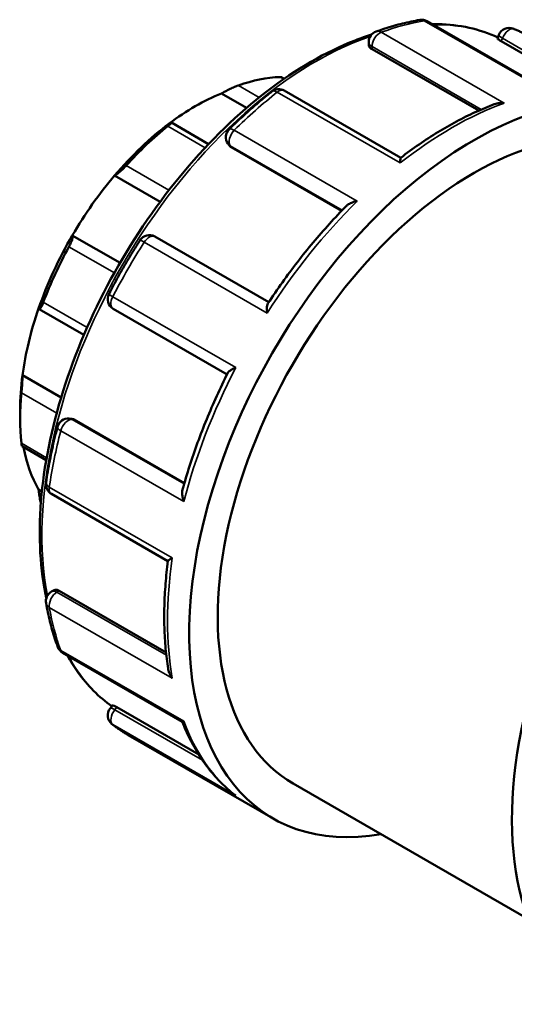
# Model space of a CAD drawing. Header units: millimetres. Extents: x 0 to 905, y -349 to 720.
# Tile 10 of 11: x 755 to 795, y 639 to 720. Entities that reach past the tile are written whole.
import ezdxf

# ---------------------------------------------------------------- set-up
doc = ezdxf.new("R2010")
doc.units = ezdxf.units.MM
doc.layers.add('Visible (ANSI)', color=7, linetype='Continuous', lineweight=50)
doc.layers.add('Visible Narrow (ANSI)', color=7, linetype='Continuous', lineweight=35)

msp = doc.modelspace()

# ---------------------------------------------------------------- linework, layer by layer
at = {"layer": 'Visible (ANSI)'}
for p, q in [((798.102, 713.77), (788.298, 719.416)), ((794.059, 718.005), (794.173, 718.299)), ((783.511, 717.468), (783.511, 717.717)), ((783.778, 717.134), (792.523, 712.097)), ((794.372, 717.783), (801.043, 713.941)), ((776.591, 714.709), (776.387, 714.827)), ((771.439, 713.499), (773.498, 712.313)), ((786.135, 708.235), (776.588, 713.733)), ((770.393, 709.36), (767.344, 711.116)), ((772.061, 709.255), (771.966, 709.391)), ((772.246, 709.089), (781.284, 703.884)), ((762.689, 706.783), (766.422, 704.633)), ((759.223, 701.876), (763.131, 699.625)), ((775.318, 696.405), (765.988, 701.778)), ((756.498, 695.828), (760.168, 693.715)), ((762.574, 695.861), (771.902, 690.489)), ((755.14, 690.421), (758.307, 688.597)), ((754.946, 687.595), (754.946, 686.855)), ((758.967, 686.871), (759.133, 686.856)), ((759.366, 686.78), (768.405, 681.574)), ((755.105, 684.594), (757.083, 683.455)), ((756.463, 681.044), (756.728, 680.892)), ((757.513, 680.691), (767.059, 675.194)), ((757.513, 672.686), (757.728, 672.81)), ((758.151, 672.748), (766.901, 667.709)), ((758.431, 667.68), (768.233, 662.035)), ((762.319, 663.126), (762.516, 663.371)), ((762.866, 663.214), (769.577, 659.349)), ((763.809, 660.939), (775.668, 654.11)), ((777.315, 656.969), (796.555, 645.89))]:
    msp.add_line(p, q, dxfattribs=at)
for centre, start, end in [((787.845, 718.628), 60.06401, 99.47366), ((795.02, 717.97), 67.59443, 158.80211), ((784.42, 717.717), 109.85845, 180), ((776.135, 712.946), 60.06401, 128.32808), ((772.71, 709.912), 134.56278, 215.02709), ((765.534, 700.991), 60.06401, 147.40584), ((763.027, 696.648), 152.59356, 240.06401), ((758.884, 685.966), 84.76275, 165.41908), ((757.967, 681.478), 171.63709, 240.06401), ((757.967, 671.899), 119.93599, 190.03563), ((758.884, 668.467), 200.37452, 240.06401), ((763.027, 662.557), 141.19183, 232.15489)]:
    msp.add_arc(centre, 0.909, start, end, dxfattribs=at)
for centre, major_axis, start_param, end_param in [((792.136, 682.707), (16.468, 28.597), 5.832158, 9.875805), ((769.939, 695.489), (10.581, 18.375), 0.349739, 0.588871), ((769.297, 695.859), (-10.128, -17.587), 3.775244, 4.074871), ((792.136, 682.707), (14.821, 25.738), 0, 3.141593), ((769.297, 695.859), (-10.128, -17.587), 4.074871, 4.403562), ((769.939, 695.489), (10.581, 18.375), 0.978058, 1.21719), ((769.297, 695.859), (-10.128, -17.587), 4.403562, 4.703189), ((769.297, 695.859), (-10.128, -17.587), 4.703189, 5.031881), ((818.582, 667.478), (16.468, 28.597), 0, 3.141593), ((769.939, 695.489), (10.581, 18.375), 1.606376, 1.845508), ((769.297, 695.859), (-10.128, -17.587), 5.031881, 5.331508), ((769.297, 695.859), (-10.128, -17.587), 5.331508, 5.495853), ((769.939, 695.489), (10.581, 18.375), 2.234695, 2.473827), ((769.297, 695.859), (-10.128, -17.587), 5.691466, 5.959826)]:
    msp.add_ellipse(centre, major_axis=major_axis, ratio=0.578093, start_param=start_param, end_param=end_param, dxfattribs=at)
for points, knots in [([(787.695, 719.525), (787.46, 719.485), (787.225, 719.441), (786.751, 719.343), (786.513, 719.289), (786.037, 719.172), (785.797, 719.108), (785.318, 718.971), (785.077, 718.898), (784.595, 718.742), (784.353, 718.659), (784.111, 718.572)], [5.9431808, 5.9431808, 5.9431808, 5.9431808, 5.9744628, 5.9744628, 6.0057449, 6.0057449, 6.0370269, 6.0370269, 6.068309, 6.068309, 6.099591, 6.099591, 6.099591, 6.099591]), ([(794.092, 718.09), (792.606, 718.782), (790.95, 719.148), (789.03, 719.185), (788.867, 719.185), (788.704, 719.182)], [5.5499029, 5.5499029, 5.5499029, 5.5499029, 5.8080889, 5.8080889, 5.8318832, 5.8318832, 5.8318832, 5.8318832]), ([(796.745, 718.133), (796.657, 718.184), (796.567, 718.234), (796.387, 718.332), (796.297, 718.379), (796.114, 718.472), (796.022, 718.517), (795.837, 718.605), (795.744, 718.648), (795.556, 718.731), (795.462, 718.771), (795.367, 718.811)], [5.49972085, 5.49972085, 5.49972085, 5.49972085, 5.51497514, 5.51497514, 5.53022942, 5.53022942, 5.5454837, 5.5454837, 5.56073798, 5.56073798, 5.57599227, 5.57599227, 5.57599227, 5.57599227]), ([(783.75, 718.331), (783.298, 718.187), (782.843, 718.026), (779.991, 716.913), (777.55, 715.498), (772.806, 711.86), (770.504, 709.636), (766.273, 704.609), (764.343, 701.809), (761.048, 695.912), (759.681, 692.818), (757.648, 686.64), (756.981, 683.557), (756.423, 677.708), (756.532, 674.943), (757.053, 672.37), (757.075, 672.266), (757.097, 672.163)], [6.062814, 6.062814, 6.062814, 6.062814, 6.124248, 6.124248, 6.446886, 6.446886, 6.770024, 6.770024, 7.09262, 7.09262, 7.415009, 7.415009, 7.737667, 7.737667, 8.060864, 8.060864, 8.074539, 8.074539, 8.074539, 8.074539]), ([(794.372, 717.783), (794.291, 717.83), (794.218, 717.875), (794.111, 717.947), (794.078, 717.974), (794.06, 717.997), (794.058, 718.002), (794.059, 718.005)], [0, 0, 0, 0, 0.03419438, 0.03419438, 0.06838875, 0.06838875, 0.08233516, 0.08233516, 0.08233516, 0.08233516]), ([(783.778, 717.134), (783.697, 717.18), (783.627, 717.236), (783.535, 717.352), (783.512, 717.413), (783.511, 717.467), (783.511, 717.468), (783.511, 717.468)], [0, 0, 0, 0, 0.03419438, 0.03419438, 0.06838875, 0.06838875, 0.06865206, 0.06865206, 0.06865206, 0.06865206]), ([(776.387, 714.827), (776.376, 714.833), (776.361, 714.838), (776.317, 714.847), (776.282, 714.849), (776.24, 714.848)], [0.4634044, 0.4634044, 0.4634044, 0.4634044, 0.47590928, 0.47590928, 0.49523451, 0.49523451, 0.49523451, 0.49523451]), ([(772.839, 714.167), (772.794, 714.151), (772.743, 714.132), (772.634, 714.088), (772.575, 714.064), (772.394, 713.985), (772.267, 713.926), (772.016, 713.804), (771.876, 713.734), (771.632, 713.606), (771.526, 713.548), (771.439, 713.499)], [0.1713545, 0.1713545, 0.1713545, 0.1713545, 0.1906797, 0.1906797, 0.210005, 0.210005, 0.2486554, 0.2486554, 0.2956822, 0.2956822, 0.3398448, 0.3398448, 0.3398448, 0.3398448]), ([(775.571, 713.659), (775.333, 713.47), (775.096, 713.278), (774.623, 712.887), (774.387, 712.687), (773.918, 712.281), (773.685, 712.074), (773.22, 711.653), (772.989, 711.439), (772.529, 711.005), (772.3, 710.784), (772.072, 710.56)], [0.1835943, 0.1835943, 0.1835943, 0.1835943, 0.2148763, 0.2148763, 0.2461584, 0.2461584, 0.2774404, 0.2774404, 0.3087225, 0.3087225, 0.3400045, 0.3400045, 0.3400045, 0.3400045]), ([(793.776, 712.616), (793.267, 712.421), (792.756, 712.206), (791.732, 711.736), (791.22, 711.481), (790.196, 710.932), (789.684, 710.638), (788.662, 710.013), (788.153, 709.682), (787.138, 708.983), (786.633, 708.616), (786.131, 708.232)], [6.1173186, 6.1173186, 6.1173186, 6.1173186, 6.1829847, 6.1829847, 6.2486507, 6.2486507, 6.3143168, 6.3143168, 6.3799828, 6.3799828, 6.4456489, 6.4456489, 6.4456489, 6.4456489]), ([(793.776, 712.616), (793.79, 712.622), (793.805, 712.627), (793.941, 712.674), (794.069, 712.701), (794.334, 712.728), (794.472, 712.727), (794.61, 712.713), (794.612, 712.713), (794.614, 712.712)], [0.08915715, 0.08915715, 0.08915715, 0.08915715, 0.09389105, 0.09389105, 0.1325222, 0.1325222, 0.17309103, 0.17309103, 0.17369216, 0.17369216, 0.17369216, 0.17369216]), ([(767.155, 711.032), (767.217, 711.067), (767.269, 711.094), (767.339, 711.121), (767.354, 711.12), (767.334, 711.085), (767.307, 711.055), (767.23, 710.986), (767.199, 710.959), (767.126, 710.897), (767.085, 710.864), (767.04, 710.828)], [0.3267442, 0.3267442, 0.3267442, 0.3267442, 0.3709068, 0.3709068, 0.4179336, 0.4179336, 0.456584, 0.456584, 0.4759093, 0.4759093, 0.4952345, 0.4952345, 0.4952345, 0.4952345]), ([(786.094, 707.806), (786.094, 707.807), (786.094, 707.809), (786.093, 707.901), (786.095, 707.981), (786.102, 708.109), (786.108, 708.159), (786.119, 708.213), (786.125, 708.227), (786.131, 708.232)], [-0.0006069, -0.0006069, -0.0006069, -0.0006069, 0, 0, 0.0402925, 0.0402925, 0.078718, 0.078718, 0.1036466, 0.1036466, 0.1036466, 0.1036466]), ([(763.638, 707.591), (763.597, 707.545), (763.553, 707.497), (763.462, 707.403), (763.415, 707.355), (763.276, 707.22), (763.186, 707.138), (763.016, 706.993), (762.929, 706.925), (762.787, 706.829), (762.731, 706.798), (762.689, 706.783)], [0.1713545, 0.1713545, 0.1713545, 0.1713545, 0.1906797, 0.1906797, 0.210005, 0.210005, 0.2486554, 0.2486554, 0.2956822, 0.2956822, 0.3398448, 0.3398448, 0.3398448, 0.3398448]), ([(781.667, 704.276), (781.202, 703.805), (780.743, 703.32), (779.84, 702.325), (779.394, 701.814), (778.52, 700.769), (778.09, 700.235), (777.247, 699.146), (776.835, 698.59), (776.028, 697.46), (775.634, 696.885), (775.25, 696.302)], [0.362166, 0.362166, 0.362166, 0.362166, 0.4265958, 0.4265958, 0.4910256, 0.4910256, 0.5554554, 0.5554554, 0.6198852, 0.6198852, 0.684315, 0.684315, 0.684315, 0.684315]), ([(781.667, 704.276), (781.722, 704.332), (781.788, 704.383), (781.958, 704.488), (782.067, 704.539), (782.304, 704.626), (782.433, 704.661), (782.568, 704.686), (782.57, 704.687), (782.572, 704.687)], [0.0642858, 0.0642858, 0.0642858, 0.0642858, 0.093891, 0.093891, 0.1325222, 0.1325222, 0.173091, 0.173091, 0.1736922, 0.1736922, 0.1736922, 0.1736922]), ([(759.223, 701.876), (759.244, 701.862), (759.257, 701.831), (759.258, 701.728), (759.245, 701.653), (759.195, 701.488), (759.16, 701.393), (759.091, 701.233), (759.065, 701.177), (759.009, 701.063), (758.978, 701.005), (758.947, 700.949)], [0.3267442, 0.3267442, 0.3267442, 0.3267442, 0.3709068, 0.3709068, 0.4179336, 0.4179336, 0.456584, 0.456584, 0.4759093, 0.4759093, 0.4952345, 0.4952345, 0.4952345, 0.4952345]), ([(764.769, 701.48), (764.586, 701.194), (764.406, 700.906), (764.05, 700.327), (763.875, 700.036), (763.529, 699.45), (763.359, 699.155), (763.024, 698.563), (762.86, 698.266), (762.536, 697.668), (762.377, 697.368), (762.22, 697.066)], [0.707193, 0.707193, 0.707193, 0.707193, 0.7384751, 0.7384751, 0.7697571, 0.7697571, 0.8010392, 0.8010392, 0.8323212, 0.8323212, 0.8636033, 0.8636033, 0.8636033, 0.8636033]), ([(756.845, 696.392), (756.823, 696.334), (756.8, 696.277), (756.755, 696.171), (756.733, 696.123), (756.669, 695.994), (756.631, 695.931), (756.564, 695.843), (756.533, 695.821), (756.487, 695.828), (756.472, 695.854), (756.463, 695.894)], [0.1713545, 0.1713545, 0.1713545, 0.1713545, 0.1906797, 0.1906797, 0.210005, 0.210005, 0.2486554, 0.2486554, 0.2956822, 0.2956822, 0.3398448, 0.3398448, 0.3398448, 0.3398448]), ([(775.193, 695.512), (775.193, 695.514), (775.193, 695.516), (775.177, 695.636), (775.169, 695.75), (775.168, 695.954), (775.174, 696.046), (775.201, 696.197), (775.222, 696.259), (775.25, 696.302)], [-0.0006069, -0.0006069, -0.0006069, -0.0006069, 0, 0, 0.0402925, 0.0402925, 0.078718, 0.078718, 0.1143607, 0.1143607, 0.1143607, 0.1143607]), ([(771.958, 690.601), (771.645, 689.977), (771.344, 689.348), (770.769, 688.084), (770.494, 687.448), (769.971, 686.173), (769.723, 685.534), (769.255, 684.253), (769.035, 683.612), (768.625, 682.33), (768.434, 681.69), (768.258, 681.051)], [0.8864844, 0.8864844, 0.8864844, 0.8864844, 0.9509106, 0.9509106, 1.0153369, 1.0153369, 1.0797631, 1.0797631, 1.1441893, 1.1441893, 1.2086155, 1.2086155, 1.2086155, 1.2086155]), ([(771.958, 690.601), (771.981, 690.645), (772.022, 690.692), (772.137, 690.791), (772.214, 690.844), (772.393, 690.947), (772.498, 690.998), (772.612, 691.046), (772.613, 691.046), (772.615, 691.047)], [0.0597999, 0.0597999, 0.0597999, 0.0597999, 0.093891, 0.093891, 0.1325222, 0.1325222, 0.173091, 0.173091, 0.1736922, 0.1736922, 0.1736922, 0.1736922]), ([(755.14, 690.421), (755.14, 690.348), (755.139, 690.253), (755.131, 690.024), (755.124, 689.887), (755.107, 689.63), (755.097, 689.495), (755.081, 689.295), (755.076, 689.228), (755.064, 689.101), (755.059, 689.04), (755.053, 688.985)], [0.3267442, 0.3267442, 0.3267442, 0.3267442, 0.3709068, 0.3709068, 0.4179336, 0.4179336, 0.456584, 0.456584, 0.4759093, 0.4759093, 0.4952345, 0.4952345, 0.4952345, 0.4952345]), ([(758.005, 686.195), (757.925, 685.886), (757.848, 685.577), (757.701, 684.96), (757.631, 684.653), (757.499, 684.039), (757.436, 683.733), (757.318, 683.123), (757.263, 682.819), (757.16, 682.213), (757.112, 681.911), (757.068, 681.61)], [1.2307918, 1.2307918, 1.2307918, 1.2307918, 1.2620739, 1.2620739, 1.2933559, 1.2933559, 1.324638, 1.324638, 1.35592, 1.35592, 1.3872021, 1.3872021, 1.3872021, 1.3872021]), ([(755.053, 684.849), (755.059, 684.8), (755.064, 684.757), (755.076, 684.685), (755.081, 684.657), (755.093, 684.611), (755.099, 684.598), (755.105, 684.594)], [0.17135449, 0.17135449, 0.17135449, 0.17135449, 0.19067973, 0.19067973, 0.21000496, 0.21000496, 0.23381695, 0.23381695, 0.23381695, 0.23381695]), ([(756.463, 681.044), (756.472, 680.923), (756.487, 680.783), (756.533, 680.481), (756.564, 680.318), (756.615, 680.108), (756.63, 680.049), (756.647, 679.991)], [0.3267442, 0.3267442, 0.3267442, 0.3267442, 0.3709068, 0.3709068, 0.4179336, 0.4179336, 0.4355695, 0.4355695, 0.4355695, 0.4355695]), ([(768.355, 680.063), (768.354, 680.065), (768.354, 680.066), (768.309, 680.193), (768.275, 680.321), (768.232, 680.565), (768.221, 680.684), (768.225, 680.886), (768.236, 680.973), (768.258, 681.051)], [-0.0006069, -0.0006069, -0.0006069, -0.0006069, 0, 0, 0.0402925, 0.0402925, 0.078718, 0.078718, 0.1099426, 0.1099426, 0.1099426, 0.1099426]), ([(767.059, 675.199), (766.977, 674.572), (766.911, 673.95), (766.813, 672.721), (766.78, 672.113), (766.748, 670.914), (766.749, 670.323), (766.785, 669.159), (766.819, 668.587), (766.922, 667.464), (766.99, 666.913), (767.075, 666.373)], [1.4083583, 1.4083583, 1.4083583, 1.4083583, 1.4740074, 1.4740074, 1.5396566, 1.5396566, 1.6053058, 1.6053058, 1.6709549, 1.6709549, 1.7366041, 1.7366041, 1.7366041, 1.7366041]), ([(767.059, 675.199), (767.06, 675.207), (767.069, 675.218), (767.108, 675.255), (767.149, 675.285), (767.258, 675.357), (767.328, 675.399), (767.409, 675.446), (767.41, 675.447), (767.411, 675.447)], [0.0702825, 0.0702825, 0.0702825, 0.0702825, 0.093891, 0.093891, 0.1325222, 0.1325222, 0.173091, 0.173091, 0.1736922, 0.1736922, 0.1736922, 0.1736922]), ([(757.728, 672.81), (757.728, 672.81), (757.729, 672.81), (757.776, 672.837), (757.84, 672.848), (757.987, 672.826), (758.071, 672.794), (758.151, 672.748)], [-0.06847524, -0.06847524, -0.06847524, -0.06847524, -0.06838875, -0.06838875, -0.03419438, -0.03419438, 0, 0, 0, 0]), ([(757.072, 671.74), (757.117, 671.486), (757.166, 671.235), (757.271, 670.738), (757.327, 670.493), (757.448, 670.008), (757.512, 669.768), (757.648, 669.295), (757.719, 669.062), (757.87, 668.602), (757.95, 668.375), (758.033, 668.151)], [1.7543906, 1.7543906, 1.7543906, 1.7543906, 1.7856726, 1.7856726, 1.8169547, 1.8169547, 1.8482367, 1.8482367, 1.8795188, 1.8795188, 1.9108008, 1.9108008, 1.9108008, 1.9108008]), ([(758.815, 667.458), (759.078, 666.981), (759.363, 666.527), (760.461, 664.989), (761.397, 664.046), (762.456, 663.297)], [8.3041313, 8.3041313, 8.3041313, 8.3041313, 8.3831074, 8.3831074, 8.5873635, 8.5873635, 8.5873635, 8.5873635]), ([(767.411, 665.597), (767.41, 665.598), (767.409, 665.6), (767.329, 665.71), (767.26, 665.827), (767.152, 666.066), (767.111, 666.188), (767.082, 666.332), (767.079, 666.353), (767.075, 666.373)], [-0.00060692, -0.00060692, -0.00060692, -0.00060692, 0, 0, 0.04029247, 0.04029247, 0.07871796, 0.07871796, 0.08505585, 0.08505585, 0.08505585, 0.08505585]), ([(762.516, 663.371), (762.519, 663.374), (762.524, 663.375), (762.553, 663.372), (762.593, 663.357), (762.71, 663.301), (762.785, 663.26), (762.866, 663.214)], [-0.08229164, -0.08229164, -0.08229164, -0.08229164, -0.06838875, -0.06838875, -0.03419438, -0.03419438, 0, 0, 0, 0]), ([(762.47, 661.839), (762.555, 661.773), (762.641, 661.708), (762.815, 661.58), (762.903, 661.518), (763.08, 661.395), (763.169, 661.335), (763.349, 661.217), (763.44, 661.16), (763.624, 661.047), (763.716, 660.993), (763.809, 660.939)], [2.27798937, 2.27798937, 2.27798937, 2.27798937, 2.29401713, 2.29401713, 2.3100449, 2.3100449, 2.32607267, 2.32607267, 2.34210043, 2.34210043, 2.3581282, 2.3581282, 2.3581282, 2.3581282]), ([(768.227, 662.038), (768.42, 661.547), (768.631, 661.073), (769.092, 660.159), (769.342, 659.719), (769.877, 658.878), (770.163, 658.477), (770.771, 657.717), (771.092, 657.357), (771.768, 656.683), (772.123, 656.369), (772.494, 656.077)], [1.9253463, 1.9253463, 1.9253463, 1.9253463, 1.9949935, 1.9949935, 2.0649272, 2.0649272, 2.1348608, 2.1348608, 2.2047945, 2.2047945, 2.2747281, 2.2747281, 2.2747281, 2.2747281]), ([(768.233, 662.035), (768.238, 662.033), (768.244, 662.031), (768.274, 662.032), (768.308, 662.045), (768.354, 662.067), (768.354, 662.068), (768.355, 662.068)], [0.11809308, 0.11809308, 0.11809308, 0.11809308, 0.1325222, 0.1325222, 0.17309103, 0.17309103, 0.17369216, 0.17369216, 0.17369216, 0.17369216]), ([(772.615, 655.99), (772.613, 655.991), (772.612, 655.992), (772.57, 656.02), (772.532, 656.048), (772.494, 656.077)], [-0.00060692, -0.00060692, -0.00060692, -0.00060692, 0, 0, 0.01450249, 0.01450249, 0.01450249, 0.01450249])]:
    msp.add_open_spline(points, degree=3, knots=knots, dxfattribs=at)
for points in [[(772.246, 709.089), (772.173, 709.131), (772.108, 709.188), (772.061, 709.255)], [(759.133, 686.856), (759.213, 686.848), (759.294, 686.821), (759.366, 686.78)]]:
    msp.add_open_spline(points, degree=3, dxfattribs=at)
at = {"layer": 'Visible Narrow (ANSI)'}
for p, q in [((788.059, 719.452), (798.136, 713.649)), ((794.614, 712.712), (784.537, 718.515)), ((794.372, 717.783), (794.464, 718.021)), ((794.464, 718.021), (801.606, 713.908)), ((783.778, 717.134), (783.778, 717.347)), ((783.778, 717.347), (792.733, 712.19)), ((776.24, 714.848), (776.541, 714.675)), ((774.546, 713.183), (772.839, 714.167)), ((776.017, 713.609), (786.094, 707.806)), ((767.04, 710.828), (770.11, 709.06)), ((782.572, 704.687), (772.496, 710.489)), ((772.246, 709.089), (772.153, 709.221)), ((772.153, 709.221), (781.333, 703.934)), ((767.138, 705.576), (763.638, 707.591)), ((765.117, 701.315), (775.193, 695.512)), ((758.947, 700.949), (762.666, 698.808)), ((760.433, 694.326), (756.845, 696.392)), ((772.615, 691.047), (762.539, 696.849)), ((755.053, 688.985), (757.942, 687.321)), ((768.386, 681.508), (759.206, 686.795)), ((759.206, 686.795), (759.366, 686.78)), ((758.279, 685.865), (768.355, 680.063)), ((757.119, 683.66), (755.053, 684.849)), ((767.411, 675.447), (757.335, 681.25)), ((757.967, 672.641), (758.151, 672.748)), ((766.926, 667.482), (757.967, 672.641)), ((757.335, 671.399), (767.411, 665.597)), ((768.355, 662.068), (758.279, 667.871)), ((762.706, 663.015), (762.866, 663.214)), ((769.886, 658.88), (762.706, 663.015)), ((762.539, 661.793), (772.615, 655.99))]:
    msp.add_line(p, q, dxfattribs=at)
for centre, major_axis, ratio, start_param, end_param in [((787.845, 718.628), (-0.15, 0.896), 0.737044, 5.738642, 6.283185), ((780.277, 689.536), (16.468, 28.597), 0.578093, 0.44346, 0.59987), ((787.845, 718.628), (0.453, 0.787), 0.578093, 0, 0.44346), ((779.13, 690.197), (15.809, 27.453), 0.578093, 0.052075, 0.337204), ((795.02, 717.97), (0.453, 0.787), 0.578093, 0.076271, 1.830662), ((795.02, 717.97), (0.346, 0.84), 0.813599, 6.176045, 6.283185), ((780.277, 689.536), (16.468, 28.597), 0.578093, 0, 0.076271), ((779.13, 690.197), (15.809, 27.453), 0.578093, 0.581371, 2.55635), ((784.42, 717.717), (-0.453, -0.787), 0.578093, 3.741463, 5.495853), ((784.42, 717.717), (-0.309, 0.855), 0.67351, 5.610378, 6.283185), ((795.02, 717.97), (-0.847, 0.329), 0.209664, 0, 0.938208), ((784.42, 717.717), (-0.909, 0), 0.575862, 0, 0.785398), ((780.277, 689.536), (16.468, 28.597), 0.578093, 0.967059, 1.123469), ((776.135, 712.946), (-0.564, 0.713), 0.463246, 5.423012, 6.283185), ((776.135, 712.946), (0.453, 0.787), 0.578093, 0, 0.967059), ((790.354, 683.734), (16.468, 28.597), 0.578093, 0.59987, 0.967059), ((772.71, 709.912), (-0.453, -0.787), 0.578093, 4.265062, 6.019452), ((772.71, 709.912), (-0.638, 0.647), 0.352954, 5.378405, 6.283185), ((772.71, 709.912), (-0.744, -0.522), 0.787757, 0, 0.35258), ((790.354, 683.734), (16.468, 28.597), 0.578093, 1.123469, 1.490657), ((765.534, 700.991), (0.453, 0.787), 0.578093, 0, 1.490657), ((780.277, 689.536), (16.468, 28.597), 0.578093, 1.490657, 1.647068), ((765.534, 700.991), (-0.766, 0.49), 0.065321, 5.330296, 6.283185), ((763.027, 696.648), (-0.807, 0.418), 0.062175, 0, 0.953032), ((763.027, 696.648), (-0.453, -0.787), 0.578093, 4.78866, 6.283185), ((790.354, 683.734), (16.468, 28.597), 0.578093, 1.647068, 2.014256), ((758.884, 685.966), (0.453, 0.787), 0.578093, 0.259866, 2.014256), ((758.884, 685.966), (0.083, 0.905), 0.788574, 5.935257, 6.283185), ((780.277, 689.536), (16.468, 28.597), 0.578093, 2.014256, 2.170667), ((758.884, 685.966), (-0.879, 0.229), 0.350106, 0, 0.905677), ((757.967, 681.478), (-0.899, 0.132), 0.460644, 0, 0.861486), ((757.967, 681.478), (-0.453, -0.787), 0.578093, 5.312259, 6.283185), ((790.354, 683.734), (16.468, 28.597), 0.578093, 2.170667, 2.537855), ((757.967, 671.899), (-0.453, 0.787), 0.578093, 5.499721, 6.283185), ((757.967, 671.899), (-0.453, -0.787), 0.578093, 3.925057, 5.679448), ((757.967, 671.899), (-0.895, -0.158), 0.671723, 0, 0.675554), ((780.277, 689.536), (16.468, 28.597), 0.578093, 2.537855, 2.694265), ((758.884, 668.467), (-0.852, -0.316), 0.735684, 0, 0.54814), ((758.884, 668.467), (-0.453, -0.787), 0.578093, 5.835858, 6.283185), ((779.13, 690.197), (-15.809, -27.453), 0.578093, 5.940917, 6.227202), ((763.027, 662.557), (-0.708, 0.57), 0.212712, 5.345472, 6.283185), ((763.027, 662.557), (-0.453, -0.787), 0.578093, 4.448656, 6.203046), ((763.027, 662.557), (-0.558, -0.718), 0.813352, 0, 0.112517), ((780.277, 689.536), (-16.468, -28.597), 0.578093, 6.203046, 6.283185), ((790.354, 683.734), (-16.468, -28.597), 0.578093, 5.835858, 6.203046)]:
    msp.add_ellipse(centre, major_axis=major_axis, ratio=ratio, start_param=start_param, end_param=end_param, dxfattribs=at)

doc.saveas('drawing.dxf')
